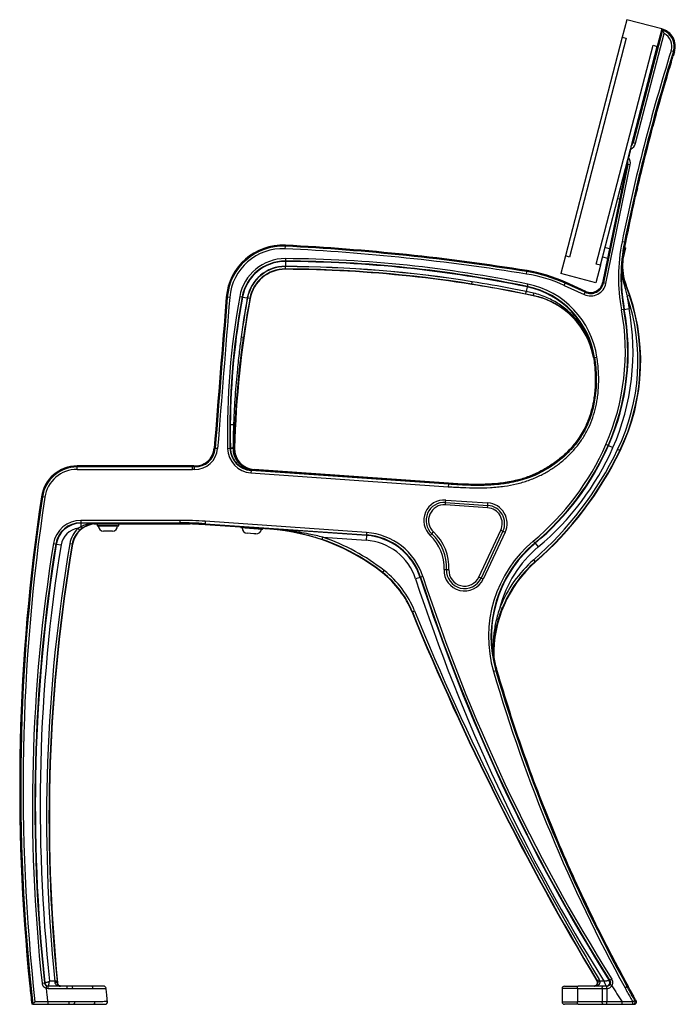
# Model space of a CAD drawing. Header units: millimetres. Extents: x 47 to 246, y 12 to 181.
# Tile 1 of 3: x 47 to 101, y 100 to 181. Entities that reach past the tile are written whole.
import ezdxf

# ---------------------------------------------------------------- set-up
doc = ezdxf.new("R2010")
doc.units = ezdxf.units.MM

msp = doc.modelspace()

# ---------------------------------------------------------------- linework, layer by layer
at = {"color": 7, "linetype": 'Continuous', "lineweight": 25}
for p, q in [((96.849, 181.217), (96.471, 179.765)), ((99.752, 180.461), (96.849, 181.217)), ((99.804, 180.353), (97.384, 171.055)), ((97.578, 171.004), (99.939, 180.078)), ((99.752, 180.461), (99.375, 179.01)), ((99.804, 180.353), (99.749, 180.45)), ((96.471, 179.765), (91.762, 161.668)), ((96.81, 179.677), (92.101, 161.58)), ((96.471, 179.765), (96.81, 179.677)), ((94.326, 161.001), (99.036, 179.098)), ((97.239, 170.803), (99.375, 179.01)), ((99.036, 179.098), (99.375, 179.01)), ((100.71, 178.587), (100.519, 178.647)), ((100.71, 178.587), (100.795, 178.561)), ((100.521, 177.679), (100.395, 177.194)), ((100.374, 177.2), (100.395, 177.194)), ((99.272, 173.401), (99.008, 172.389)), ((98.997, 172.392), (99.008, 172.389)), ((97.384, 171.055), (97.31, 171.074)), ((94.665, 160.912), (97.161, 170.504)), ((97.384, 171.055), (97.578, 171.004)), ((96.856, 169.256), (94.846, 159.454)), ((96.862, 169.255), (94.852, 159.452)), ((96.937, 169.239), (94.927, 159.437)), ((95.123, 159.397), (97.133, 169.199)), ((96.857, 169.261), (96.856, 169.256)), ((96.937, 169.239), (96.862, 169.255)), ((97.133, 169.199), (96.937, 169.239)), ((96.428, 167.17), (96.302, 167.203)), ((97.726, 167.246), (97.554, 166.585)), ((97.726, 167.246), (97.708, 167.25)), ((96.101, 166.429), (96.267, 166.385)), ((97.516, 166.44), (97.323, 165.697)), ((97.5, 166.34), (97.563, 166.62)), ((68.581, 162.272), (68.591, 162.471)), ((68.591, 162.471), (68.595, 162.548)), ((95.422, 162.265), (95.043, 162.364)), ((96.652, 162.798), (96.456, 162.837)), ((96.754, 162.332), (96.541, 161.516)), ((96.715, 162.342), (96.579, 161.819)), ((96.652, 162.798), (96.739, 162.78)), ((96.715, 162.342), (96.652, 162.305)), ((96.754, 162.332), (96.715, 162.342)), ((68.597, 161.45), (68.596, 161.25)), ((91.762, 161.668), (91.384, 160.216)), ((92.101, 161.58), (91.762, 161.668)), ((94.841, 161.59), (95.262, 161.481)), ((68.592, 160.592), (68.593, 160.792)), ((68.592, 160.592), (68.592, 160.573)), ((68.595, 161.213), (68.593, 160.813)), ((68.596, 161.25), (68.595, 161.213)), ((94.665, 160.912), (94.287, 159.461)), ((94.665, 160.912), (94.326, 161.001)), ((96.46, 161.217), (96.511, 161.212)), ((88.549, 160.175), (88.581, 160.373)), ((88.581, 160.373), (88.593, 160.449)), ((94.287, 159.461), (91.384, 160.216)), ((84.019, 159.345), (84.05, 159.542)), ((88.606, 159.111), (88.526, 158.729)), ((88.613, 159.148), (88.606, 159.111)), ((88.654, 159.344), (88.613, 159.148)), ((91.669, 159.234), (91.751, 159.416)), ((91.669, 159.234), (93.328, 158.482)), ((91.751, 159.416), (91.783, 159.487)), ((93.41, 158.664), (91.751, 159.416)), ((93.442, 158.734), (91.783, 159.487)), ((93.445, 158.74), (91.785, 159.492)), ((94.927, 159.437), (94.852, 159.452)), ((95.123, 159.397), (94.927, 159.437)), ((96.764, 159.248), (96.795, 159.261)), ((63.784, 158.253), (63.707, 158.26)), ((63.983, 158.237), (63.784, 158.253)), ((64.811, 158.313), (65.007, 158.277)), ((65.007, 158.277), (65.044, 158.27)), ((65.044, 158.27), (65.437, 158.198)), ((65.654, 158.158), (65.458, 158.194)), ((65.654, 158.158), (65.673, 158.154)), ((88.487, 158.538), (89.102, 158.411)), ((89.139, 158.592), (88.526, 158.729)), ((89.102, 158.411), (89.098, 158.392)), ((93.328, 158.482), (93.41, 158.664)), ((93.41, 158.664), (93.442, 158.734)), ((97.077, 158.402), (96.887, 158.338)), ((96.607, 157.244), (96.411, 157.208)), ((96.607, 157.244), (96.644, 157.251)), ((96.644, 157.251), (97.037, 157.324)), ((65.129, 154.938), (64.932, 154.966)), ((94.183, 153.274), (94.107, 153.263)), ((94.107, 153.263), (94.107, 153.263)), ((94.183, 153.274), (94.381, 153.304)), ((64.031, 147.717), (64.301, 147.715)), ((95.303, 145.992), (95.12, 146.072)), ((95.303, 145.992), (95.337, 145.977)), ((95.337, 145.977), (95.703, 145.816)), ((62.784, 145.754), (62.707, 145.76)), ((62.983, 145.738), (62.784, 145.754)), ((63.806, 145.754), (64.006, 145.759)), ((64.006, 145.759), (64.044, 145.76)), ((64.044, 145.76), (64.044, 145.748)), ((64.255, 145.768), (64.255, 145.767)), ((64.255, 145.767), (64.255, 145.758)), ((64.361, 145.762), (64.361, 145.763)), ((64.361, 145.753), (64.361, 145.762)), ((64.361, 145.762), (64.383, 145.761)), ((96.272, 145.568), (96.092, 145.655)), ((96.272, 145.568), (96.3, 145.554)), ((60.596, 144.3), (51.362, 144.3)), ((51.362, 144.217), (51.362, 144.294)), ((60.897, 144.294), (51.362, 144.294)), ((60.897, 144.217), (51.362, 144.217)), ((51.362, 144.017), (51.362, 144.217)), ((60.897, 144.217), (60.897, 144.294)), ((60.897, 144.017), (60.897, 144.217)), ((61.073, 144.015), (61.078, 144.215)), ((61.078, 144.215), (61.08, 144.292)), ((51.362, 144.017), (60.897, 144.017)), ((65.753, 143.926), (65.74, 143.727)), ((65.74, 143.727), (82.075, 142.584)), ((65.753, 143.926), (65.757, 143.973)), ((82.089, 142.784), (65.753, 143.926)), ((65.994, 143.96), (65.996, 143.986)), ((82.095, 142.867), (65.996, 143.993)), ((82.094, 142.861), (65.996, 143.986)), ((82.089, 142.784), (82.075, 142.584)), ((82.089, 142.784), (82.094, 142.861)), ((48.483, 141.74), (48.407, 141.751)), ((48.681, 141.71), (48.483, 141.74)), ((81.833, 141.082), (81.846, 141.281)), ((85.333, 140.837), (81.833, 141.082)), ((81.846, 141.281), (81.86, 141.481)), ((81.846, 141.281), (85.346, 141.036)), ((81.86, 141.481), (85.36, 141.236)), ((85.333, 140.837), (85.346, 141.036)), ((85.346, 141.036), (85.36, 141.236)), ((59.849, 139.796), (51.652, 139.796)), ((51.652, 139.796), (51.652, 139.596)), ((51.652, 139.596), (59.849, 139.596)), ((51.652, 139.596), (51.652, 139.558)), ((52.971, 139.558), (51.652, 139.558)), ((51.652, 139.558), (51.652, 139.261)), ((60.704, 139.494), (52.749, 139.494)), ((52.971, 139.558), (52.971, 139.506)), ((59.849, 139.506), (52.971, 139.506)), ((53.007, 139.494), (53.007, 139.344)), ((53.007, 139.344), (53.015, 139.337)), ((53.007, 139.344), (54.807, 139.344)), ((53.015, 139.337), (54.8, 139.337)), ((53.107, 139.337), (53.107, 139.336)), ((54.707, 139.336), (54.707, 139.337)), ((54.8, 139.337), (54.807, 139.344)), ((54.807, 139.344), (54.807, 139.494)), ((59.849, 139.796), (59.849, 139.596)), ((59.849, 139.596), (59.849, 139.506)), ((61.948, 139.522), (61.942, 139.433)), ((67.315, 139.058), (61.942, 139.433)), ((61.962, 139.722), (61.948, 139.522)), ((61.948, 139.522), (75.301, 138.589)), ((75.315, 138.788), (61.962, 139.722)), ((51.652, 139.261), (51.448, 139.146)), ((51.584, 138.999), (51.448, 139.146)), ((51.584, 138.999), (51.769, 139.151)), ((54.275, 138.904), (53.539, 138.904)), ((64.918, 139.225), (64.916, 139.203)), ((64.916, 139.203), (64.923, 139.195)), ((64.916, 139.203), (66.712, 139.077)), ((64.923, 139.195), (66.704, 139.071)), ((65.015, 139.189), (65.015, 139.188)), ((65.967, 138.688), (65.416, 138.727)), ((66.15, 138.676), (65.967, 138.688)), ((66.611, 139.076), (66.611, 139.077)), ((66.704, 139.071), (66.712, 139.077)), ((66.712, 139.077), (66.713, 139.1)), ((67.318, 139.109), (67.315, 139.058)), ((75.299, 138.551), (67.318, 139.109)), ((75.299, 138.551), (75.271, 138.153)), ((75.301, 138.589), (75.299, 138.551)), ((75.315, 138.788), (75.301, 138.589)), ((80.583, 138.541), (80.719, 138.688)), ((80.719, 138.688), (80.855, 138.834)), ((84.601, 135.106), (86.419, 138.989)), ((86.6, 138.904), (84.782, 135.021)), ((86.781, 138.819), (84.963, 134.936)), ((86.419, 138.989), (86.6, 138.904)), ((86.6, 138.904), (86.781, 138.819)), ((49.392, 137.87), (49.59, 137.839)), ((49.59, 137.839), (49.627, 137.833)), ((49.627, 137.833), (50.021, 137.769)), ((50.947, 137.83), (50.75, 137.863)), ((50.947, 137.83), (50.978, 137.824)), ((71.638, 138.213), (71.703, 138.402)), ((71.703, 138.402), (75.271, 138.153)), ((89.238, 137.929), (89.11, 138.083)), ((89.238, 137.929), (89.262, 137.9)), ((89.262, 137.9), (89.518, 137.593)), ((89.274, 136.385), (89.143, 136.535)), ((89.274, 136.385), (89.295, 136.361)), ((76.649, 135.48), (76.629, 135.456)), ((76.649, 135.48), (76.773, 135.637)), ((81.726, 135.736), (81.925, 135.727)), ((81.925, 135.727), (82.125, 135.718)), ((79.749, 135.08), (79.369, 134.955)), ((79.784, 135.091), (79.749, 135.08)), ((79.974, 135.153), (79.784, 135.091)), ((84.782, 135.021), (84.601, 135.106)), ((84.963, 134.936), (84.782, 135.021)), ((79.103, 132.226), (79.074, 132.214)), ((79.103, 132.226), (79.288, 132.302)), ((86.535, 132.516), (86.35, 132.59)), ((86.014, 127.338), (85.822, 127.282)), ((86.014, 127.338), (86.1, 127.363)), ((95.615, 101.827), (95.446, 101.72)), ((48.453, 101.507), (48.652, 101.528)), ((48.689, 101.528), (48.652, 101.528)), ((48.689, 101.528), (48.689, 101.528)), ((48.79, 101.087), (48.854, 101.276)), ((48.79, 101.087), (48.95, 101.061)), ((48.95, 101.261), (48.854, 101.276)), ((48.95, 101.061), (48.95, 101.261)), ((50.533, 101.261), (48.95, 101.261)), ((48.95, 101.061), (50.533, 101.061)), ((49.497, 101.661), (49.077, 101.661)), ((49.696, 101.681), (49.497, 101.661)), ((49.497, 101.661), (49.512, 101.56)), ((49.711, 101.53), (49.696, 101.681)), ((49.743, 101.53), (49.711, 101.53)), ((50.533, 101.061), (50.533, 101.261)), ((50.533, 101.061), (50.554, 101.061)), ((52.568, 101.261), (50.906, 101.261)), ((51.013, 101.07), (52.66, 101.07)), ((91.495, 101.061), (91.495, 99.961)), ((91.695, 101.261), (92.829, 101.261)), ((92.755, 101.061), (94.817, 101.061)), ((92.755, 101.061), (92.755, 99.961)), ((94.891, 101.261), (92.829, 101.261)), ((94.395, 101.715), (94.358, 101.715)), ((94.395, 101.715), (94.567, 101.817)), ((94.395, 101.715), (94.432, 101.621)), ((94.432, 101.621), (94.628, 101.661)), ((94.628, 101.661), (94.567, 101.817)), ((94.967, 101.661), (94.628, 101.661)), ((94.817, 101.061), (95.187, 101.061)), ((94.817, 101.061), (94.817, 99.961)), ((95.187, 101.261), (94.891, 101.261)), ((95.192, 101.261), (95.187, 101.261)), ((95.187, 101.061), (95.187, 101.261)), ((95.187, 101.061), (95.192, 101.061)), ((95.187, 101.061), (95.187, 99.961)), ((95.192, 101.061), (95.192, 101.261)), ((95.446, 101.72), (95.402, 101.72)), ((95.402, 101.72), (95.402, 101.72)), ((95.612, 101.29), (95.444, 101.398)), ((96.878, 101.218), (96.957, 101.261)), ((47.685, 99.761), (47.607, 99.761)), ((47.685, 99.761), (47.685, 99.761)), ((47.685, 99.761), (48.921, 99.761)), ((48.921, 99.961), (47.864, 99.961)), ((48.921, 99.961), (48.921, 99.761)), ((50.672, 99.961), (48.921, 99.961)), ((48.921, 99.761), (50.689, 99.761)), ((51.058, 99.761), (52.718, 99.761)), ((51.15, 99.971), (51.131, 99.971)), ((92.829, 99.761), (91.695, 99.761)), ((94.817, 99.961), (92.755, 99.961)), ((92.829, 99.761), (94.891, 99.761)), ((95.187, 99.961), (94.817, 99.961)), ((94.891, 99.761), (95.187, 99.761)), ((96.465, 99.961), (95.187, 99.961)), ((95.187, 99.761), (95.187, 99.961)), ((95.187, 99.761), (96.465, 99.761)), ((97.35, 99.961), (96.465, 99.961)), ((96.465, 99.761), (96.465, 99.961)), ((96.465, 99.761), (97.35, 99.761)), ((97.524, 100.059), (97.35, 99.961)), ((97.35, 99.761), (97.35, 99.961)), ((97.35, 99.761), (97.452, 99.761))]:
    msp.add_line(p, q, dxfattribs=at)
at = {"color": 8, "linetype": 'Continuous', "lineweight": 25}
for p, q in [((68.595, 162.555), (68.595, 162.548)), ((68.592, 160.573), (68.592, 160.567)), ((88.594, 160.455), (88.593, 160.449)), ((91.785, 159.492), (91.783, 159.487)), ((94.852, 159.452), (94.846, 159.454)), ((63.701, 158.26), (63.707, 158.26)), ((65.673, 158.154), (65.679, 158.153)), ((89.096, 158.386), (89.098, 158.392)), ((93.445, 158.74), (93.442, 158.734)), ((94.101, 153.262), (94.107, 153.263)), ((62.701, 145.76), (62.707, 145.76)), ((64.383, 145.761), (64.389, 145.761)), ((51.362, 144.3), (51.362, 144.294)), ((65.996, 143.986), (65.996, 143.993)), ((82.095, 142.867), (82.094, 142.861)), ((48.401, 141.752), (48.407, 141.751)), ((54.707, 139.336), (53.107, 139.336)), ((66.212, 139.104), (65.015, 139.188)), ((66.611, 139.076), (66.212, 139.104)), ((47.441, 101.261), (47.447, 101.262)), ((92.755, 101.061), (91.495, 101.061)), ((91.495, 99.961), (92.755, 99.961))]:
    msp.add_line(p, q, dxfattribs=at)
at = {"color": 7, "linetype": 'Continuous', "lineweight": 25, "flags": 128}
for points in [[(96.543, 161.522), (96.531, 161.409), (96.511, 161.212)], [(88.487, 158.538), (88.488, 158.542), (88.491, 158.554), (88.494, 158.572), (88.499, 158.596), (88.505, 158.624), (88.512, 158.657), (88.519, 158.692), (88.526, 158.729)], [(94.146, 153.269), (94.133, 153.267), (94.107, 153.263)], [(85.795, 128.451), (85.806, 128.452), (85.845, 128.456)], [(50.994, 101.07), (50.992, 101.107), (50.986, 101.143), (50.978, 101.176), (50.967, 101.205), (50.954, 101.229), (50.939, 101.246), (50.923, 101.257), (50.906, 101.261)], [(52.66, 101.07), (52.657, 101.108), (52.652, 101.144), (52.643, 101.177), (52.631, 101.205), (52.618, 101.229), (52.602, 101.246), (52.585, 101.257), (52.568, 101.261)], [(92.755, 101.061), (92.757, 101.1), (92.761, 101.137), (92.768, 101.172), (92.777, 101.202), (92.788, 101.227), (92.801, 101.245), (92.815, 101.257), (92.829, 101.261)], [(94.817, 101.061), (94.818, 101.1), (94.823, 101.137), (94.829, 101.172), (94.839, 101.202), (94.85, 101.227), (94.863, 101.245), (94.877, 101.257), (94.891, 101.261)], [(51.15, 99.971), (51.149, 99.93), (51.144, 99.891), (51.136, 99.855), (51.124, 99.823), (51.11, 99.797), (51.094, 99.777), (51.076, 99.765), (51.058, 99.761)], [(52.811, 99.971), (52.81, 99.931), (52.806, 99.891), (52.797, 99.855), (52.786, 99.823), (52.771, 99.797), (52.755, 99.777), (52.736, 99.765), (52.718, 99.761)], [(92.829, 99.761), (92.815, 99.765), (92.801, 99.776), (92.788, 99.794), (92.777, 99.819), (92.768, 99.85), (92.761, 99.884), (92.757, 99.922), (92.755, 99.961)], [(94.891, 99.761), (94.877, 99.765), (94.863, 99.776), (94.85, 99.794), (94.839, 99.819), (94.829, 99.85), (94.823, 99.884), (94.818, 99.922), (94.817, 99.961)], [(97.626, 100.059), (97.61, 100.059), (97.546, 100.059), (97.536, 100.059), (97.524, 100.059)]]:
    msp.add_lwpolyline(points, dxfattribs=at)
at = {"color": 7, "linetype": 'Continuous', "lineweight": 25}
for centre, radius, start, end in [((99.362, 179.011), 1.502, 342.5519, 75.18065), ((99.362, 179.011), 1.413, 342.5519, 71.789), ((99.362, 179.011), 1.213, 342.5519, 61.61806), ((247.648, 132.404), 154.225, 162.5519, 168.6192), ((247.648, 132.404), 154.025, 162.5519, 168.6192), ((247.648, 132.404), 153.936, 162.5519, 162.69529), ((247.648, 132.404), 153.936, 162.88265, 164.56408), ((247.648, 132.404), 153.936, 164.73114, 167.15753), ((165.741, 153.266), 70.71, 165.89791, 166.457), ((96.814, 171.203), 0.789, 296.12288, 345.41319), ((96.814, 171.203), 0.589, 315.89147, 345.41319), ((96.36, 169.358), 0.589, 348.41319, 16.49686), ((96.36, 169.358), 0.789, 348.41319, 36.24832), ((247.648, 132.404), 153.936, 167.26434, 168.6192), ((68.365, 157.881), 4.679, 87.18665, 175.35056), ((68.365, 157.881), 4.673, 87.18665, 175.35056), ((68.365, 157.881), 4.596, 87.18666, 175.35056), ((68.365, 157.881), 4.396, 87.18667, 175.35056), ((59.698, -18.459), 180.949, 80.82554, 87.18627), ((59.698, -18.459), 181.149, 80.82554, 87.18627), ((59.698, -18.459), 181.232, 80.82554, 87.18627), ((59.698, -18.459), 181.226, 80.82554, 87.18627), ((111.017, 159.906), 14.853, 168.6192, 190.46673), ((111.017, 159.906), 14.653, 168.6192, 190.46673), ((111.017, 159.906), 14.564, 168.6192, 172.39603), ((68.578, 157.62), 3.83, 89.71697, 169.57138), ((68.096, 60.119), 101.332, 78.29484, 89.71697), ((68.578, 157.62), 3.63, 89.71697, 169.57138), ((68.578, 157.62), 3.593, 89.71697, 169.57138), ((68.578, 157.62), 3.193, 89.71697, 169.57138), ((68.578, 157.62), 3.173, 89.71697, 169.57138), ((68.578, 157.62), 2.973, 89.71697, 169.57138), ((68.578, 157.62), 2.953, 89.71697, 169.57138), ((68.578, 157.62), 2.947, 89.71697, 169.57138), ((68.087, 58.353), 102.241, 81.03528, 89.71697), ((68.087, 58.353), 102.221, 78.13895, 89.71697), ((68.087, 58.353), 102.215, 78.13895, 89.71697), ((68.096, 60.119), 100.695, 80.8836, 89.71697), ((68.087, 58.353), 102.44, 81.03528, 89.71697), ((68.096, 60.119), 101.095, 78.29484, 89.71697), ((68.096, 60.119), 101.132, 78.29484, 89.71697), ((111.017, 159.906), 14.616, 174.85618, 190.46673), ((100.744, 160.831), 4.25, 174.85618, 201.6861), ((86.588, 148.031), 12.302, 65.60507, 80.82554), ((86.588, 148.031), 12.502, 65.60507, 80.82554), ((86.588, 148.031), 12.579, 65.60507, 80.82554), ((86.588, 148.031), 12.585, 65.60507, 80.82554), ((87.175, 152.206), 7.052, 8.6957, 78.29484), ((87.175, 152.206), 7.089, 8.66362, 78.29484), ((87.175, 152.206), 7.289, 8.66362, 78.29484), ((93.86, 159.656), 1.289, 245.60507, 348.41319), ((93.86, 159.656), 1.089, 245.60507, 348.41319), ((93.86, 159.656), 1.012, 245.60507, 348.41319), ((93.86, 159.656), 1.006, 245.60507, 348.41319), ((80.976, 152.97), 17.024, 334.17697, 21.6861), ((96.592, 159.394), 0.226, 287.2014, 319.75036), ((4804.912, -227.327), 4756.864, 175.350558, 175.5016), ((4804.912, -227.327), 4756.858, 175.350558, 175.5016), ((4804.912, -227.327), 4756.781, 175.350558, 175.5016), ((4804.912, -227.327), 4756.581, 175.350558, 175.5016), ((125.546, 147.135), 61.756, 169.57138, 181.28078), ((125.546, 147.135), 61.556, 169.57138, 181.28078), ((125.546, 147.135), 61.519, 169.57138, 179.45734), ((144.031, 143.733), 79.673, 169.57138, 178.54113), ((144.031, 143.733), 79.667, 169.57138, 178.54113), ((125.546, 147.135), 61.119, 169.57138, 172.63801), ((144.031, 143.733), 79.893, 169.57138, 171.91691), ((144.031, 143.733), 79.693, 169.57138, 171.91691), ((87.774, 152.088), 6.435, 10.51552, 78.13895), ((87.774, 152.088), 6.442, 10.51126, 78.13895), ((96.349, 157.037), 7.376, 167.8284, 169.26867), ((80.976, 152.97), 16.793, 334.17697, 18.64205), ((80.976, 152.97), 16.993, 334.17697, 18.64205), ((111.017, 159.906), 14.216, 186.33531, 190.46673), ((77.644, 153.741), 19.284, 336.30576, 10.46673), ((77.644, 153.741), 19.321, 336.30576, 10.46673), ((77.644, 153.741), 19.721, 336.30576, 10.46673), ((77.644, 153.741), 19.084, 336.30576, 10.46673), ((64.209, 145.409), 2.307, 84.35443, 87.71123), ((75.157, 154.833), 21.8, 309.79443, 336.30576), ((75.157, 154.833), 22, 309.79443, 336.30576), ((75.157, 154.833), 22.037, 309.79443, 336.30576), ((75.157, 154.833), 22.437, 309.79443, 336.30576), ((61.119, 145.885), 1.587, 264.04178, 355.5016), ((61.119, 145.885), 1.87, 268.58502, 355.5016), ((61.119, 145.885), 1.67, 268.58502, 355.5016), ((61.119, 145.885), 1.593, 268.58502, 355.5016), ((65.885, 145.801), 2.079, 181.28078, 266), ((65.885, 145.801), 1.879, 181.28078, 266), ((64.323, 141.416), 4.352, 90.88419, 93.67597), ((64.335, 141.929), 3.83, 91.18969, 94.3579), ((64.232, 144.243), 1.525, 85.1206, 89.10591), ((64.232, 144.263), 1.504, 85.07392, 89.11442), ((64.238, 144.188), 1.571, 85.48824, 89.35142), ((66.117, 145.717), 1.735, 178.54113, 266), ((66.117, 145.717), 1.728, 178.54113, 180), ((66.117, 145.717), 1.728, 180, 266), ((70.17, 158.199), 28.797, 311.21061, 334.17697), ((70.17, 158.199), 28.997, 311.21061, 334.17697), ((70.17, 158.199), 29.028, 311.21061, 334.17697), ((51.362, 141.306), 2.994, 90, 171.4383), ((51.362, 141.306), 2.988, 90, 171.4383), ((51.362, 141.306), 2.911, 90, 171.4383), ((60.897, 136.885), 7.421, 89.55914, 92.32236), ((60.897, 136.885), 7.332, 88.58502, 90), ((51.362, 141.306), 2.711, 90, 171.4383), ((60.897, 136.885), 7.132, 88.58502, 90), ((65.719, 143.992), 0.014, 117.31071, 158.48395), ((65.773, 144.071), 0.1, 228.10463, 260.75139), ((208.119, 117.706), 161.517, 171.4383, 185.84375), ((208.119, 117.706), 161.511, 171.4383, 185.84375), ((208.119, 117.706), 161.434, 171.4383, 186.38238), ((208.119, 117.706), 161.234, 171.4383, 186.31885), ((81.742, 139.785), 1.7, 86, 227.00634), ((81.742, 139.785), 1.5, 86, 227.00634), ((81.742, 139.785), 1.3, 86, 227.00634), ((85.242, 139.54), 1.5, 334.90741, 86), ((85.242, 139.54), 1.7, 334.90741, 86), ((85.242, 139.54), 1.3, 334.90741, 86), ((51.652, 137.506), 2.289, 90, 170.85014), ((51.652, 137.506), 2.089, 90, 170.85014), ((51.652, 137.506), 2.052, 90, 170.85014), ((52.971, 137.485), 2.022, 90, 170.32221), ((53.539, 139.336), 0.432, 180, 270), ((54.275, 139.336), 0.432, 270, 0), ((59.849, 109.506), 30.289, 86, 90), ((59.849, 109.506), 30.089, 86, 90), ((59.849, 109.506), 30, 86, 90), ((51.652, 137.506), 1.652, 97.08826, 170.85014), ((52.971, 137.485), 2.253, 132.50074, 170.32221), ((52.971, 137.485), 2.054, 132.50074, 170.32221), ((51.898, 139.404), 0.284, 210.07585, 243.05506), ((65.446, 139.158), 0.432, 176, 266), ((66.18, 139.107), 0.432, 266, 356), ((66.133, 122.157), 16.942, 51.71594, 86), ((74.946, 133.512), 5.052, 18.07934, 86), ((74.946, 133.512), 5.089, 18.07934, 86), ((74.946, 133.512), 5.289, 18.07934, 86), ((78.124, 135.904), 3.606, 357.33426, 47.00634), ((78.124, 135.904), 3.806, 357.33426, 47.00634), ((78.124, 135.904), 4.006, 357.33426, 47.00634), ((183.926, 116.202), 136.268, 170.85014, 186.19065), ((183.926, 116.202), 136.068, 170.85014, 186.19065), ((183.926, 116.202), 136.031, 170.85014, 186.19234), ((183.926, 116.202), 135.631, 170.85014, 186.15446), ((184.057, 115.13), 135.232, 170.32221, 185.71624), ((184.057, 115.13), 135.032, 170.32221, 185.71624), ((184.057, 115.13), 135, 170.32221, 185.78162), ((66.133, 122.157), 16.973, 51.71594, 71.07436), ((66.133, 122.157), 17.173, 51.71594, 71.07436), ((74.946, 133.512), 4.652, 18.07934, 86), ((95.696, 130.177), 10.289, 129.79443, 196.34199), ((95.696, 130.177), 10.089, 129.79443, 196.34199), ((95.696, 130.177), 10.052, 129.79443, 189.81045), ((95.696, 130.177), 9.652, 129.79443, 165.52416), ((95.966, 128.744), 10.125, 131.21061, 181.62979), ((95.966, 128.744), 10.357, 131.21061, 158.20009), ((95.966, 128.744), 10.157, 131.21061, 158.20009), ((71.673, 129.176), 8, 22.31545, 51.71594), ((71.673, 129.176), 8.032, 22.31545, 51.71594), ((71.673, 129.176), 8.232, 22.31545, 51.71594), ((83.424, 135.657), 1.7, 177.33426, 334.90741), ((83.424, 135.657), 1.5, 177.33426, 334.90741), ((83.424, 135.657), 1.3, 177.33426, 334.90741), ((222.294, 181.613), 150.348, 198.07934, 212.12618), ((222.294, 181.613), 149.948, 198.07934, 212.19514), ((222.294, 181.613), 149.911, 198.07934, 212.20415), ((222.294, 181.613), 149.711, 198.07934, 212.20415), ((289.409, 218.545), 227.363, 202.31545, 210.92044), ((289.409, 218.545), 227.332, 202.31545, 210.92521), ((289.409, 218.545), 227.132, 202.31545, 210.92521), ((95.696, 130.177), 10, 189.91233, 196.34199), ((210.847, 163.942), 130.289, 196.34199, 208.82662), ((210.847, 163.942), 130.089, 196.34199, 208.82661), ((208.119, 117.706), 161.517, 185.84375, 186.37936), ((208.119, 117.706), 161.511, 185.84375, 186.37936), ((48.987, 101.561), 0.3, 186.16859, 269.98487), ((48.988, 101.561), 0.3, 186.26384, 269.9285), ((49.577, 101.318), 0.251, 57.85526, 104.99925), ((53.554, 101.061), 0.2, 5.90786, 90), ((91.695, 101.061), 0.2, 90, 180), ((95.147, 101.561), 0.3, 270.18156, 32.01358), ((95.148, 101.56), 0.3, 270.00919, 329.00513), ((222.294, 181.613), 150, 212.37713, 212.9804), ((48.44, 99.911), 2.255, 356.17759, 1.27521), ((53.672, 99.961), 0.2, 270, 6.29953), ((91.695, 99.961), 0.2, 180, 270), ((97.35, 99.961), 0.2, 270.0378, 29.3914)]:
    msp.add_arc(centre, radius, start, end, dxfattribs=at)
at = {"color": 8, "linetype": 'Continuous', "lineweight": 25}
msp.add_arc((95.148, 101.561), 0.3, 328.99617, 32.14862, dxfattribs=at)
at = {"color": 7, "linetype": 'Continuous', "lineweight": 25}
for points, knots in [([(99.804, 180.353), (99.805, 180.35), (99.808, 180.345), (99.825, 180.313), (99.855, 180.256), (99.896, 180.173), (99.926, 180.108), (99.939, 180.078), (99.939, 180.078)], [0, 0, 0, 0, 0.134339, 0.267928, 0.463297, 0.749949, 0.997703, 1, 1, 1, 1]), ([(100.531, 177.712), (100.555, 177.792), (100.603, 177.953), (100.654, 178.113), (100.68, 178.193)], [0, 0, 0, 0, 0.498751, 1, 1, 1, 1]), ([(99.146, 172.943), (99.165, 173.015), (99.204, 173.16), (99.245, 173.304), (99.265, 173.376)], [0, 0, 0, 0, 0.498718, 1, 1, 1, 1]), ([(97.31, 171.074), (97.309, 171.072), (97.308, 171.067), (97.305, 171.058), (97.301, 171.04), (97.291, 171.002), (97.279, 170.956), (97.266, 170.904), (97.251, 170.849), (97.243, 170.815), (97.237, 170.793)], [0, 0, 0, 0, 0.003122, 0.007129, 0.014694, 0.042229, 0.151382, 0.368706, 0.586151, 1, 1, 1, 1]), ([(97.161, 170.494), (97.163, 170.5), (97.175, 170.548), (97.197, 170.637), (97.22, 170.726), (97.232, 170.774), (97.236, 170.79), (97.237, 170.792), (97.237, 170.793)], [0, 0, 0, 0, 0.045627, 0.379367, 0.716771, 0.84734, 0.954616, 1, 1, 1, 1]), ([(96.925, 169.525), (96.919, 169.498), (96.91, 169.46), (96.895, 169.396), (96.885, 169.355), (96.878, 169.324), (96.872, 169.3), (96.868, 169.281), (96.865, 169.267), (96.862, 169.258), (96.862, 169.255)], [0, 0, 0, 0, 0.509696, 0.725946, 0.849706, 0.920148, 0.95998, 0.98236, 0.994915, 1, 1, 1, 1]), ([(96.925, 169.525), (96.926, 169.528), (96.927, 169.533), (96.936, 169.57), (96.953, 169.644), (96.975, 169.736), (96.991, 169.802), (96.996, 169.824)], [0, 0, 0, 0, 0.100041, 0.236793, 0.475281, 0.823135, 1, 1, 1, 1]), ([(97.337, 165.74), (97.34, 165.74), (97.347, 165.743), (97.383, 165.868), (97.436, 166.072), (97.478, 166.251), (97.5, 166.34)], [0, 0, 0, 0, 0.2191768, 0.4795304, 0.7398059, 1, 1, 1, 1]), ([(96.507, 161.213), (96.513, 161.27), (96.524, 161.365), (96.536, 161.474), (96.541, 161.517)], [0, 0, 0, 0, 0.598123, 1, 1, 1, 1]), ([(96.46, 161.217), (96.46, 161.215), (96.447, 161.065), (96.434, 160.765), (96.452, 160.276), (96.515, 159.744), (96.611, 159.368), (96.659, 159.179)], [0, 0, 0, 0, 0.0023977, 0.2203884, 0.4396746, 0.7182137, 1, 1, 1, 1]), ([(96.764, 159.248), (96.7, 159.426), (96.57, 159.786), (96.476, 160.301), (96.44, 160.778), (96.448, 161.069), (96.46, 161.215), (96.46, 161.217)], [0, 0, 0, 0, 0.277136, 0.560208, 0.77785, 0.997583, 1, 1, 1, 1]), ([(96.467, 160.884), (96.468, 160.883), (96.47, 160.873), (96.475, 160.897), (96.482, 160.962), (96.492, 161.067), (96.502, 161.164), (96.507, 161.213)], [0, 0, 0, 0, 0.0335919, 0.278946, 0.5227774, 0.7630518, 1, 1, 1, 1]), ([(84.019, 159.345), (85.119, 159.162), (86.612, 158.914), (88.096, 158.616), (88.487, 158.538)], [0, 0, 0, 0, 0.736248, 1, 1, 1, 1]), ([(88.526, 158.729), (88.134, 158.808), (86.648, 159.108), (85.152, 159.358), (84.05, 159.542)], [0, 0, 0, 0, 0.263748, 1, 1, 1, 1]), ([(96.659, 159.179), (96.698, 159.039), (96.776, 158.76), (96.85, 158.479), (96.887, 158.338)], [0, 0, 0, 0, 0.499247, 1, 1, 1, 1]), ([(97.077, 158.402), (97.028, 158.544), (96.929, 158.829), (96.819, 159.108), (96.764, 159.248)], [0, 0, 0, 0, 0.498839, 1, 1, 1, 1]), ([(89.102, 158.411), (89.292, 158.366), (89.671, 158.275), (90.267, 158.06), (90.881, 157.769), (91.499, 157.385), (92.022, 156.974), (92.455, 156.559), (92.836, 156.127), (93.197, 155.633), (93.511, 155.1), (93.76, 154.568), (93.952, 154.048), (94.063, 153.65), (94.115, 153.415), (94.129, 153.348), (94.136, 153.317), (94.141, 153.294), (94.144, 153.279), (94.145, 153.271), (94.146, 153.27), (94.146, 153.269)], [0, 0, 0, 0, 0.076259, 0.152519, 0.247113, 0.342009, 0.436605, 0.506752, 0.5769, 0.66175, 0.746601, 0.819203, 0.891932, 0.964445, 0.982316, 0.988366, 0.992576, 0.995498, 0.998556, 0.999725, 1, 1, 1, 1]), ([(94.146, 153.272), (94.146, 153.272), (94.146, 153.273), (94.145, 153.275), (94.145, 153.278), (94.143, 153.286), (94.14, 153.301), (94.136, 153.324), (94.13, 153.355), (94.116, 153.422), (94.076, 153.614), (93.998, 153.925), (93.83, 154.454), (93.582, 155.04), (93.23, 155.665), (92.876, 156.171), (92.501, 156.615), (92.118, 157.001), (91.703, 157.356), (91.257, 157.679), (90.779, 157.967), (90.265, 158.22), (89.718, 158.436), (89.332, 158.54), (89.139, 158.592)], [0, 0, 0, 0, 0.000383, 0.001038, 0.001249, 0.002201, 0.004924, 0.007654, 0.011669, 0.017516, 0.034981, 0.088306, 0.141881, 0.25052, 0.334573, 0.419441, 0.489316, 0.559657, 0.629883, 0.700582, 0.772771, 0.845475, 0.922425, 1, 1, 1, 1]), ([(64.932, 154.966), (64.879, 154.57), (64.761, 153.685), (64.583, 152.058), (64.448, 150.464), (64.352, 148.932), (64.319, 148.142), (64.301, 147.715)], [0, 0, 0, 0, 0.16478, 0.367722, 0.674078, 0.823931, 1, 1, 1, 1]), ([(64.436, 147.705), (64.459, 148.132), (64.527, 149.355), (64.694, 151.372), (64.912, 153.356), (65.075, 154.543), (65.129, 154.938)], [0, 0, 0, 0, 0.176195, 0.505601, 0.83531, 1, 1, 1, 1]), ([(82.075, 142.584), (82.462, 142.559), (83.236, 142.508), (84.4, 142.473), (85.563, 142.499), (86.675, 142.605), (87.729, 142.802), (88.715, 143.087), (89.628, 143.463), (90.456, 143.92), (91.204, 144.432), (91.904, 145.021), (92.546, 145.686), (93.116, 146.425), (93.595, 147.224), (93.968, 148.077), (94.243, 148.964), (94.44, 149.946), (94.536, 151.017), (94.525, 152.166), (94.429, 152.925), (94.381, 153.304)], [0, 0, 0, 0, 0.059803, 0.119685, 0.179451, 0.239097, 0.291774, 0.344557, 0.397157, 0.443623, 0.490204, 0.536669, 0.584498, 0.632463, 0.680246, 0.72783, 0.775585, 0.823224, 0.882064, 0.941089, 1, 1, 1, 1]), ([(94.183, 153.274), (94.22, 152.998), (94.294, 152.445), (94.334, 151.603), (94.315, 150.755), (94.232, 149.965), (94.098, 149.246), (93.925, 148.591), (93.696, 147.948), (93.412, 147.326), (93.075, 146.739), (92.685, 146.183), (92.244, 145.658), (91.765, 145.175), (91.259, 144.738), (90.728, 144.343), (90.164, 143.986), (89.551, 143.658), (88.89, 143.371), (88.178, 143.132), (87.443, 142.949), (86.76, 142.829), (85.959, 142.733), (85.037, 142.679), (83.684, 142.68), (82.702, 142.744), (82.089, 142.784)], [0, 0, 0, 0, 0.043762, 0.087518, 0.132236, 0.176946, 0.212053, 0.247156, 0.283181, 0.319201, 0.354316, 0.389434, 0.425651, 0.461872, 0.496241, 0.530611, 0.565749, 0.600887, 0.639822, 0.678761, 0.718712, 0.758672, 0.787581, 0.845426, 0.903509, 1, 1, 1, 1]), ([(94.107, 153.263), (94.113, 153.223), (94.158, 152.92), (94.221, 152.351), (94.258, 151.547), (94.236, 150.737), (94.155, 149.974), (94.024, 149.267), (93.851, 148.613), (93.622, 147.97), (93.339, 147.352), (93.004, 146.772), (92.621, 146.227), (92.188, 145.711), (91.698, 145.216), (91.156, 144.752), (90.559, 144.32), (89.922, 143.934), (89.165, 143.56), (88.283, 143.235), (87.267, 142.983), (86.217, 142.83), (84.995, 142.75), (83.618, 142.76), (82.603, 142.827), (82.094, 142.861)], [0, 0, 0, 0, 0.006349, 0.048457, 0.090562, 0.133529, 0.176488, 0.21184, 0.247186, 0.283479, 0.319766, 0.354516, 0.389269, 0.425091, 0.460917, 0.499393, 0.537871, 0.577445, 0.617016, 0.671376, 0.725764, 0.782374, 0.839014, 0.919369, 1, 1, 1, 1]), ([(94.096, 153.261), (94.103, 153.211), (94.142, 152.946), (94.195, 152.5), (94.238, 151.905), (94.247, 151.334), (94.226, 150.757), (94.174, 150.199), (94.093, 149.659), (93.984, 149.14), (93.848, 148.641), (93.687, 148.168), (93.503, 147.719), (93.29, 147.287), (93.049, 146.867), (92.776, 146.457), (92.477, 146.062), (92.152, 145.687), (91.8, 145.329), (91.419, 144.987), (91.008, 144.662), (90.572, 144.356), (90.112, 144.073), (89.633, 143.814), (89.14, 143.584), (88.637, 143.383), (88.13, 143.214), (87.613, 143.075), (87.067, 142.965), (86.475, 142.877), (85.826, 142.812), (85.122, 142.773), (84.35, 142.761), (83.486, 142.783), (82.724, 142.817), (82.246, 142.849), (82.094, 142.859)], [0, 0, 0, 0, 0.007918, 0.042446, 0.071085, 0.102325, 0.132823, 0.162444, 0.191107, 0.219169, 0.246445, 0.27289, 0.298281, 0.323286, 0.349003, 0.375016, 0.401184, 0.427328, 0.453627, 0.480655, 0.508316, 0.536485, 0.565021, 0.593767, 0.622552, 0.651184, 0.679443, 0.707153, 0.735977, 0.767481, 0.801934, 0.839137, 0.87924, 0.924041, 0.975937, 1, 1, 1, 1]), ([(94.146, 153.269), (94.146, 153.269), (94.146, 153.27), (94.146, 153.271), (94.146, 153.272), (94.146, 153.272)], [0, 0, 0, 0, 0.5694721, 0.8900344, 1, 1, 1, 1]), ([(64.031, 147.717), (64.029, 147.451), (64.025, 146.798), (64.037, 146.145), (64.044, 145.76)], [0, 0, 0, 0, 0.408633, 1, 1, 1, 1]), ([(64.301, 147.715), (64.292, 147.448), (64.27, 146.799), (64.261, 146.15), (64.255, 145.768)], [0, 0, 0, 0, 0.410823, 1, 1, 1, 1]), ([(64.361, 145.763), (64.368, 146.012), (64.387, 146.659), (64.417, 147.307), (64.436, 147.705)], [0, 0, 0, 0, 0.384355, 1, 1, 1, 1]), ([(64.044, 145.748), (64.045, 145.716), (64.052, 145.58), (64.093, 145.343), (64.194, 145.049), (64.344, 144.778), (64.536, 144.535), (64.766, 144.33), (65.024, 144.167), (65.303, 144.05), (65.537, 143.995), (65.688, 143.977), (65.742, 143.973), (65.757, 143.973)], [0, 0, 0, 0, 0.0357717, 0.1493868, 0.2630005, 0.3763143, 0.4896256, 0.6022071, 0.714782, 0.8256239, 0.9363735, 0.9829055, 1, 1, 1, 1]), ([(64.255, 145.758), (64.26, 145.658), (64.268, 145.458), (64.344, 145.166), (64.466, 144.891), (64.631, 144.639), (64.838, 144.419), (65.077, 144.236), (65.345, 144.097), (65.559, 144.026), (65.682, 144.002), (65.706, 143.997)], [0, 0, 0, 0, 0.121159, 0.242318, 0.363492, 0.484666, 0.605952, 0.727238, 0.848597, 0.969944, 1, 1, 1, 1]), ([(65.712, 144.004), (65.633, 144.027), (65.474, 144.072), (65.235, 144.188), (65.003, 144.347), (64.788, 144.553), (64.613, 144.793), (64.479, 145.059), (64.393, 145.344), (64.361, 145.578), (64.361, 145.715), (64.361, 145.753)], [0, 0, 0, 0, 0.1040471, 0.208108, 0.332231, 0.456353, 0.5803457, 0.7043377, 0.8282329, 0.9521275, 1, 1, 1, 1]), ([(60.596, 144.3), (60.695, 144.299), (60.795, 144.298), (60.895, 144.294), (60.897, 144.294)], [0, 0, 0, 0, 0.9862727, 1, 1, 1, 1]), ([(61.08, 144.292), (61.079, 144.292), (61.037, 144.297), (60.995, 144.302), (60.954, 144.306)], [0, 0, 0, 0, 0.017035, 1, 1, 1, 1]), ([(65.706, 143.997), (65.781, 143.985), (65.873, 143.97), (65.968, 143.962), (65.989, 143.961), (65.993, 143.96), (65.994, 143.96)], [0, 0, 0, 0, 0.781885, 0.961003, 0.989499, 1, 1, 1, 1]), ([(65.994, 143.96), (65.993, 143.96), (65.982, 143.961), (65.887, 143.969), (65.794, 143.988), (65.712, 144.004)], [0, 0, 0, 0, 0.0104493, 0.1215354, 1, 1, 1, 1]), ([(65.757, 143.973), (65.835, 143.968), (65.915, 143.964), (65.993, 143.96), (65.994, 143.96)], [0, 0, 0, 0, 0.991322, 1, 1, 1, 1]), ([(52.971, 139.558), (52.97, 139.558), (52.861, 139.557), (52.644, 139.544), (52.309, 139.491), (51.976, 139.403), (51.756, 139.307), (51.652, 139.261)], [0, 0, 0, 0, 0.0021383, 0.2443025, 0.486405, 0.7562618, 1, 1, 1, 1]), ([(51.769, 139.151), (51.864, 139.213), (52.062, 139.344), (52.366, 139.464), (52.672, 139.538), (52.87, 139.556), (52.97, 139.558), (52.971, 139.558)], [0, 0, 0, 0, 0.24682, 0.516551, 0.755119, 0.997956, 1, 1, 1, 1]), ([(67.318, 139.109), (67.321, 139.109), (67.589, 139.089), (68.122, 139.035), (68.918, 138.917), (69.712, 138.761), (70.431, 138.585), (71.073, 138.401), (71.45, 138.276), (71.638, 138.213)], [0, 0, 0, 0, 0.001846, 0.18394, 0.366027, 0.549949, 0.733843, 0.866706, 1, 1, 1, 1]), ([(71.703, 138.402), (71.319, 138.493), (70.67, 138.647), (69.749, 138.817), (68.677, 138.983), (67.865, 139.069), (67.321, 139.109), (67.318, 139.109)], [0, 0, 0, 0, 0.265226, 0.448007, 0.630799, 0.998142, 1, 1, 1, 1]), ([(86.35, 132.59), (86.287, 132.401), (86.161, 132.024), (85.974, 131.282), (85.848, 130.54), (85.784, 129.806), (85.765, 129.258), (85.773, 128.845), (85.785, 128.604), (85.789, 128.523), (85.791, 128.485), (85.791, 128.466), (85.791, 128.465), (85.791, 128.464)], [0, 0, 0, 0, 0.140167, 0.280834, 0.539602, 0.670538, 0.801978, 0.928601, 0.964797, 0.97852, 0.991292, 0.996714, 1, 1, 1, 1]), ([(85.795, 128.451), (85.795, 128.451), (85.795, 128.462), (85.795, 128.493), (85.795, 128.574), (85.796, 128.729), (85.8, 128.957), (85.817, 129.378), (85.869, 129.954), (85.985, 130.681), (86.142, 131.352), (86.325, 131.964), (86.465, 132.332), (86.535, 132.516)], [0, 0, 0, 0, 0.0002437, 0.0157584, 0.0310799, 0.0695524, 0.1344435, 0.1994483, 0.3733209, 0.5476617, 0.7217646, 0.8608814, 1, 1, 1, 1]), ([(85.791, 128.464), (85.791, 128.464), (85.792, 128.46), (85.793, 128.452), (85.794, 128.451), (85.795, 128.451)], [0, 0, 0, 0, 0.024419, 0.443707, 1, 1, 1, 1]), ([(86.1, 127.363), (86.436, 126.249), (87.108, 124.019), (88.231, 120.711), (89.435, 117.432), (90.741, 114.157), (92.147, 110.89), (93.657, 107.634), (95.251, 104.418), (96.388, 102.313), (96.957, 101.261)], [0, 0, 0, 0, 0.123312, 0.246624, 0.369936, 0.493249, 0.619936, 0.746624, 0.873312, 1, 1, 1, 1]), ([(95.612, 101.29), (95.623, 101.308), (95.662, 101.373), (95.698, 101.503), (95.691, 101.675), (95.64, 101.776), (95.615, 101.827)], [0, 0, 0, 0, 0.108252, 0.405452, 0.702728, 1, 1, 1, 1]), ([(48.453, 101.507), (48.456, 101.486), (48.467, 101.41), (48.522, 101.286), (48.636, 101.157), (48.739, 101.11), (48.79, 101.087)], [0, 0, 0, 0, 0.10985, 0.406483, 0.703244, 1, 1, 1, 1]), ([(48.854, 101.276), (48.823, 101.29), (48.761, 101.318), (48.693, 101.396), (48.66, 101.47), (48.654, 101.516), (48.652, 101.528)], [0, 0, 0, 0, 0.296873, 0.593647, 0.890197, 1, 1, 1, 1]), ([(48.689, 101.528), (48.694, 101.53), (48.702, 101.533), (48.752, 101.55), (48.832, 101.577), (48.916, 101.606), (48.998, 101.634), (49.044, 101.649), (49.077, 101.661), (49.077, 101.661)], [0, 0, 0, 0, 0.178253, 0.346528, 0.562182, 0.767944, 0.830809, 0.997908, 1, 1, 1, 1]), ([(48.79, 101.087), (48.798, 101.019), (48.819, 100.826), (48.863, 100.451), (48.899, 100.143), (48.921, 99.961)], [0, 0, 0, 0, 0.179889, 0.513876, 1, 1, 1, 1]), ([(48.987, 101.261), (48.988, 101.265), (48.99, 101.273), (49.002, 101.325), (49.02, 101.407), (49.04, 101.495), (49.059, 101.579), (49.069, 101.626), (49.077, 101.66), (49.077, 101.661)], [0, 0, 0, 0, 0.178256, 0.346533, 0.562184, 0.767944, 0.830807, 0.997908, 1, 1, 1, 1]), ([(49.512, 101.56), (49.519, 101.533), (49.527, 101.498), (49.562, 101.437), (49.63, 101.363), (49.779, 101.282), (49.911, 101.261), (49.989, 101.261), (49.989, 101.261)], [0, 0, 0, 0, 0.1214101, 0.1550578, 0.3196319, 0.5947645, 0.9980364, 1, 1, 1, 1]), ([(49.989, 101.261), (49.989, 101.261), (49.944, 101.261), (49.866, 101.28), (49.78, 101.353), (49.729, 101.434), (49.717, 101.499), (49.711, 101.53)], [0, 0, 0, 0, 0.0021563, 0.4092984, 0.6863113, 0.8502741, 1, 1, 1, 1]), ([(50.042, 101.261), (50.008, 101.264), (49.941, 101.271), (49.851, 101.322), (49.783, 101.399), (49.751, 101.473), (49.745, 101.519), (49.743, 101.53)], [0, 0, 0, 0, 0.229605, 0.459211, 0.688754, 0.918163, 1, 1, 1, 1]), ([(50.906, 101.261), (50.875, 101.261), (50.758, 101.261), (50.629, 101.261), (50.533, 101.261)], [0, 0, 0, 0, 0.26259, 1, 1, 1, 1]), ([(50.554, 101.061), (50.554, 101.061), (50.663, 101.063), (50.817, 101.066), (50.956, 101.069), (50.994, 101.07)], [0, 0, 0, 0, 0.000013, 0.722759, 1, 1, 1, 1]), ([(50.994, 101.07), (51.001, 101.07), (51.007, 101.07), (51.013, 101.07), (51.013, 101.07)], [0, 0, 0, 0, 0.9997243, 1, 1, 1, 1]), ([(53.554, 101.261), (53.55, 101.261), (53.541, 101.261), (53.461, 101.261), (53.319, 101.261), (53.113, 101.261), (52.876, 101.261), (52.678, 101.261), (52.568, 101.261)], [0, 0, 0, 0, 0.14253, 0.28506, 0.500634, 0.653766, 0.806897, 1, 1, 1, 1]), ([(52.66, 101.07), (52.782, 101.071), (53, 101.074), (53.263, 101.076), (53.492, 101.079), (53.649, 101.08), (53.739, 101.081), (53.748, 101.081), (53.753, 101.081)], [0, 0, 0, 0, 0.192447, 0.343539, 0.499013, 0.714748, 0.855615, 1, 1, 1, 1]), ([(53.87, 99.983), (53.848, 100.188), (53.808, 100.554), (53.77, 100.92), (53.753, 101.081)], [0, 0, 0, 0, 0.5610555, 1, 1, 1, 1]), ([(94.245, 101.298), (94.239, 101.291), (94.227, 101.278), (94.153, 101.266), (94.118, 101.261)], [0, 0, 0, 0, 0.524796, 1, 1, 1, 1]), ([(94.162, 101.261), (94.162, 101.261), (94.174, 101.261), (94.257, 101.263), (94.39, 101.29), (94.532, 101.373), (94.612, 101.469), (94.636, 101.545), (94.64, 101.607), (94.633, 101.638), (94.628, 101.661)], [0, 0, 0, 0, 0.001726, 0.056618, 0.379361, 0.612174, 0.77206, 0.886601, 0.914946, 1, 1, 1, 1]), ([(94.432, 101.621), (94.435, 101.599), (94.439, 101.57), (94.437, 101.515), (94.423, 101.447), (94.377, 101.361), (94.295, 101.287), (94.217, 101.263), (94.169, 101.261), (94.162, 101.261), (94.162, 101.261)], [0, 0, 0, 0, 0.081725, 0.104101, 0.215486, 0.376025, 0.612813, 0.94222, 0.998084, 1, 1, 1, 1]), ([(94.358, 101.715), (94.373, 101.684), (94.402, 101.623), (94.404, 101.519), (94.373, 101.422), (94.317, 101.345), (94.267, 101.312), (94.245, 101.298)], [0, 0, 0, 0, 0.209553, 0.419108, 0.628615, 0.838165, 1, 1, 1, 1]), ([(95.402, 101.72), (95.4, 101.72), (95.397, 101.72), (95.373, 101.716), (95.315, 101.708), (95.225, 101.696), (95.138, 101.684), (95.061, 101.674), (95.006, 101.666), (94.968, 101.661), (94.967, 101.661)], [0, 0, 0, 0, 0.085646, 0.206906, 0.36913, 0.618756, 0.741888, 0.818665, 0.997968, 1, 1, 1, 1]), ([(95.148, 101.261), (95.147, 101.262), (95.146, 101.266), (95.136, 101.288), (95.112, 101.341), (95.075, 101.423), (95.038, 101.503), (95.006, 101.574), (94.983, 101.625), (94.967, 101.66), (94.967, 101.661)], [0, 0, 0, 0, 0.085639, 0.206893, 0.369116, 0.618756, 0.741869, 0.818671, 0.997969, 1, 1, 1, 1]), ([(95.444, 101.398), (95.424, 101.373), (95.383, 101.321), (95.293, 101.271), (95.225, 101.264), (95.192, 101.261)], [0, 0, 0, 0, 0.323844, 0.661872, 1, 1, 1, 1]), ([(95.192, 101.061), (95.248, 101.066), (95.36, 101.078), (95.51, 101.161), (95.579, 101.248), (95.612, 101.29)], [0, 0, 0, 0, 0.338006, 0.676017, 1, 1, 1, 1]), ([(95.446, 101.72), (95.461, 101.69), (95.492, 101.63), (95.496, 101.526), (95.474, 101.448), (95.451, 101.409), (95.444, 101.398)], [0, 0, 0, 0, 0.2972961, 0.5945315, 0.8917238, 1, 1, 1, 1]), ([(96.703, 101.121), (96.774, 100.993), (96.916, 100.736), (97.131, 100.349), (97.276, 100.091), (97.35, 99.961)], [0, 0, 0, 0, 0.331016, 0.662032, 1, 1, 1, 1]), ([(97.524, 100.059), (97.508, 100.088), (97.434, 100.218), (97.29, 100.476), (97.091, 100.833), (96.949, 101.089), (96.878, 101.218)], [0, 0, 0, 0, 0.07539, 0.337965, 0.668973, 1, 1, 1, 1]), ([(97.626, 100.059), (97.611, 100.087), (97.523, 100.242), (97.298, 100.642), (97.092, 101.015), (96.957, 101.261)], [0, 0, 0, 0, 0.070054, 0.389167, 1, 1, 1, 1]), ([(47.864, 99.961), (47.864, 99.96), (47.848, 99.943), (47.81, 99.9), (47.756, 99.841), (47.715, 99.794), (47.691, 99.767), (47.687, 99.763), (47.685, 99.761)], [0, 0, 0, 0, 0.002482, 0.196073, 0.477549, 0.691177, 0.845236, 1, 1, 1, 1]), ([(50.694, 99.961), (50.686, 99.961), (50.679, 99.961), (50.672, 99.961), (50.672, 99.961)], [0, 0, 0, 0, 0.9997303, 1, 1, 1, 1]), ([(50.689, 99.761), (50.784, 99.761), (50.913, 99.761), (51.027, 99.761), (51.058, 99.761)], [0, 0, 0, 0, 0.737093, 1, 1, 1, 1]), ([(51.131, 99.971), (51.131, 99.971), (51.102, 99.97), (50.964, 99.967), (50.812, 99.964), (50.694, 99.961)], [0, 0, 0, 0, 0.000013, 0.22076, 1, 1, 1, 1]), ([(52.811, 99.971), (52.693, 99.971), (52.139, 99.971), (51.585, 99.971), (51.15, 99.971)], [0, 0, 0, 0, 0.213661, 1, 1, 1, 1]), ([(52.718, 99.761), (52.823, 99.761), (53.015, 99.761), (53.245, 99.761), (53.453, 99.761), (53.59, 99.761), (53.661, 99.761), (53.668, 99.761), (53.672, 99.761)], [0, 0, 0, 0, 0.189514, 0.345486, 0.501459, 0.735075, 0.867537, 1, 1, 1, 1]), ([(53.87, 99.983), (53.87, 99.983), (53.87, 99.983), (53.857, 99.982), (53.781, 99.982), (53.629, 99.98), (53.399, 99.977), (53.143, 99.975), (52.928, 99.972), (52.811, 99.971)], [0, 0, 0, 0, 0.0000028, 0.1310749, 0.2648622, 0.4984441, 0.6522075, 0.8104284, 1, 1, 1, 1]), ([(97.452, 99.761), (97.475, 99.763), (97.52, 99.767), (97.58, 99.802), (97.625, 99.853), (97.651, 99.916), (97.655, 99.984), (97.641, 100.032), (97.628, 100.055), (97.626, 100.059)], [0, 0, 0, 0, 0.162031, 0.324063, 0.486037, 0.647887, 0.809621, 0.971299, 1, 1, 1, 1])]:
    msp.add_open_spline(points, degree=3, knots=knots, dxfattribs=at)
msp.add_open_spline([(96.878, 101.218), (96.875, 101.216), (96.869, 101.212), (96.828, 101.19), (96.771, 101.158), (96.726, 101.134), (96.703, 101.121)], degree=3, dxfattribs=at)

doc.saveas('drawing.dxf')
